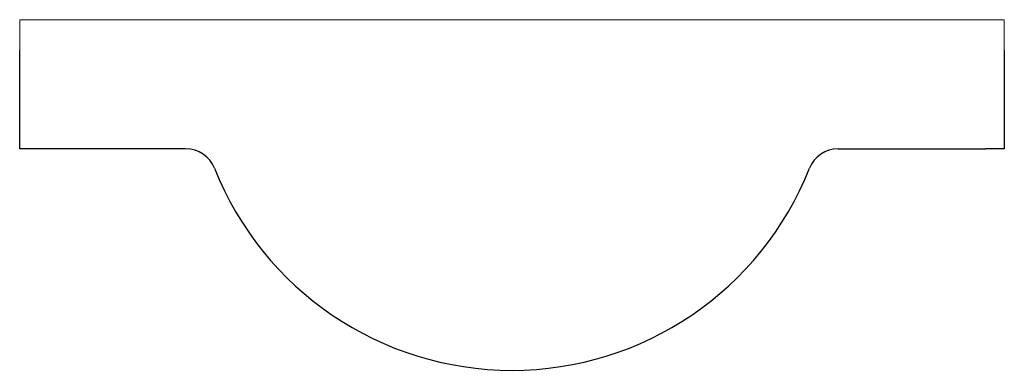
# Model space of a CAD drawing. Header units: millimetres. Extents: x 62 to 222, y 77 to 134.
import ezdxf

# ---------------------------------------------------------------- set-up
doc = ezdxf.new("R2010")
doc.units = ezdxf.units.MM

msp = doc.modelspace()

# ---------------------------------------------------------------- linework, layer by layer
at = {"color": 7, "linetype": 'Continuous', "lineweight": 18}
for p, q in [((61.83, 129.46), (61.83, 134.46)), ((61.83, 134.46), (221.83, 134.46)), ((221.83, 129.46), (221.83, 134.46))]:
    msp.add_line(p, q, dxfattribs=at)
at = {"color": 7, "linetype": 'Continuous', "lineweight": 25}
for p, q in [((61.83, 113.46), (61.83, 129.46)), ((221.83, 129.46), (221.83, 113.46)), ((64.83, 113.46), (61.83, 113.46)), ((88.84, 113.46), (64.83, 113.46)), ((194.82, 113.46), (218.83, 113.46)), ((221.83, 113.46), (218.83, 113.46))]:
    msp.add_line(p, q, dxfattribs=at)
for centre, radius, start, end in [((88.84, 108.46), 5, 21.6183, 90), ((194.82, 108.46), 5, 90, 158.3817), ((141.83, 129.46), 52, 201.6183, 338.3817)]:
    msp.add_arc(centre, radius, start, end, dxfattribs=at)

doc.saveas('drawing.dxf')
